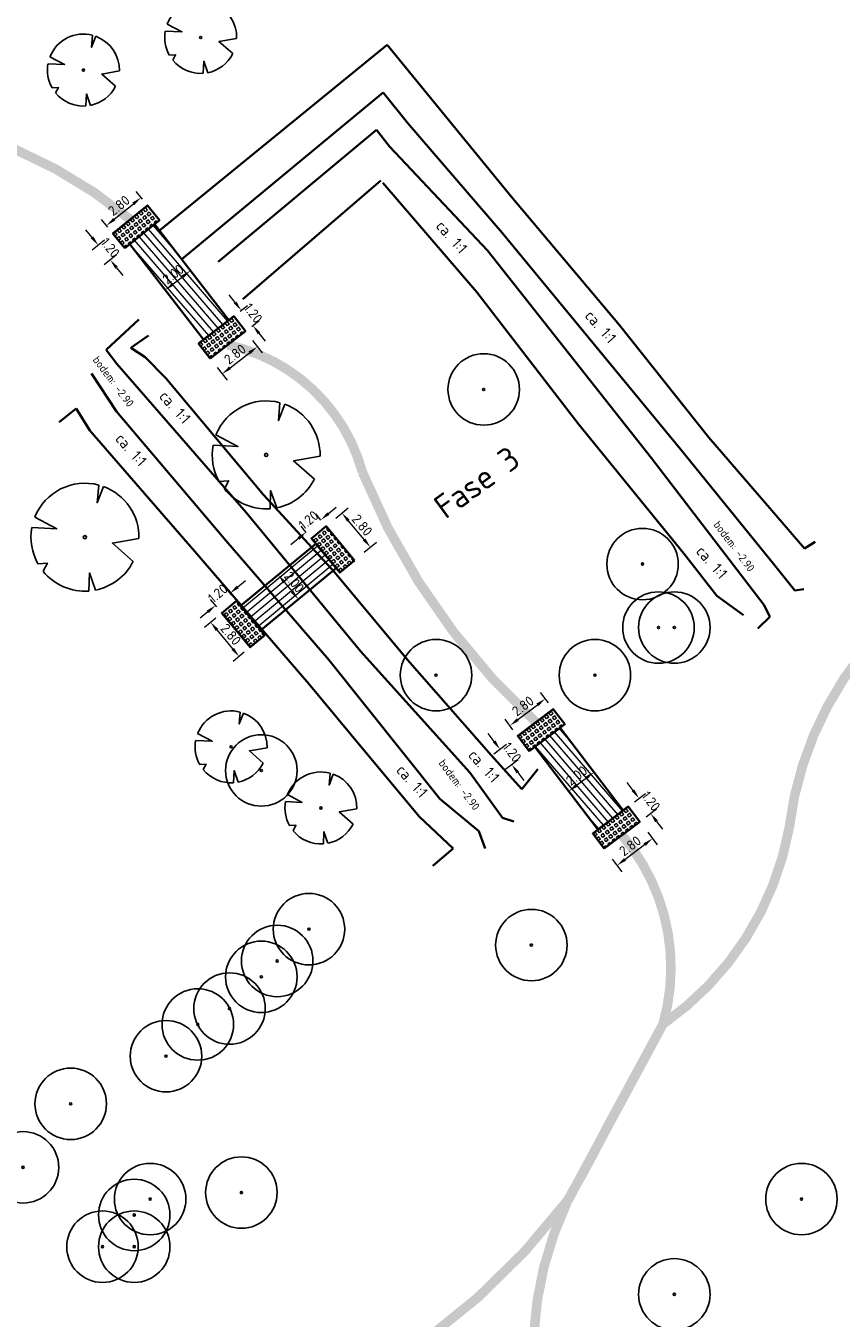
# Model space of a CAD drawing. Header units: metres. Extents: x 103263 to 106611, y 426963 to 428812.
# Tile 46 of 74: x 104318 to 104369, y 427884 to 427965. Entities that reach past the tile are written whole.
import ezdxf

# ---------------------------------------------------------------- set-up
doc = ezdxf.new("R2010")
doc.units = ezdxf.units.M
for name, color, linetype, lineweight in [('B-WE-GR-BOOM-S_INVEN', 90, 'Continuous', 25), ('N-GV-GW-TALUD_TEEN-G', 3, 'Continuous', 35), ('N-WE-GR-BOOM-S', 7, 'Continuous', 25), ('N-WE-GW-HOOGTE_AFWERKHOOGTE-T25', 7, 'Continuous', 25), ('N-WE-GW-TALUD_KRUIN-G', 3, 'Continuous', 35), ('N-WE-KW-KUNSTWERK-DRAGLINESCHOTTEN-G', 7, 'Continuous', 35), ('N-WE-VH-KANTVERHARDING-G', 210, 'Continuous', 35), ('N-WE-VH-KANTVERHARDING-M', 7, 'Continuous', 18), ('N-WE-VH-VERHARDING_GRASBETONSTEEN-A-250', 72, 'Continuous', 18)]:
    doc.layers.add(name, color=color, linetype=linetype, lineweight=lineweight)
doc.layers.add('loopplank', color=7, linetype='Continuous', lineweight=0, true_color=0x424242)
doc.layers.add('N-WE-GR-BEPLANTING-A-250', color=7, linetype='Continuous', lineweight=18, true_color=0x00a500)
doc.layers.add('N-WE-VH-VERHARDING-AP_GROEN4', color=7, linetype='Continuous', true_color=0x004700)
doc.layers.add('N-WE-VH-VERHARDING-AP_VOETPAD', color=7, linetype='Continuous', true_color=0x424242)
doc.styles.add('NLCS-ISO-M200-T25', font='NLCS-ISO.ttf', dxfattribs={"height": 0.5})
doc.styles.add('NLCS-ISO-M250-T25', font='NLCS-ISO.ttf', dxfattribs={"height": 0.625})
doc.dimstyles.new('NLCS-M250-T25-PIJL_L2_H1', dxfattribs={"dimscale": 0.25, "dimtxt": 2.5, "dimasz": 2.5, "dimexe": 2, "dimexo": 2, "dimgap": 0.7, "dimtad": 1, "dimzin": 0, "dimdsep": 46, "dimtxsty": 'NLCS-ISO-M250-T25', "dimcen": 0, "dimdle": 2, "dimclrd": 256, "dimclre": 256, "dimclrt": 256, "dimadec": 1, "dimazin": 0, "dimtfac": 1, "dimtdec": 3, "dimtofl": 0, "dimtmove": 0, "dimatfit": 3, "dimfxl": 2, "dimfxlon": 1, "dimtfillclr": 256, "dimtolj": 1, "dimtzin": 0, "dimlwd": -1, "dimlwe": -1, "dimarcsym": 0})

# ---------------------------------------------------------------- blocks, each defined once
blk = doc.blocks.new('*U370')
at = {"ltscale": 20, "flags": 128}
for points in [[(0.579, 2.19), (0.513, 1.443), (0.778, 2.128)], [(-2.229, 0.403), (-1.184, 0.353), (-2.105, 0.838)], [(2.265, -0.058), (1.153, -0.248), (2.022, -1.021)], [(-1.754, -1.434), (-1.576, -1.088), (-1.973, -1.113)], [(0.446, -2.221), (0.189, -1.499), (0.162, -2.26)]]:
    blk.add_lwpolyline(points, dxfattribs=at)
blk.add_lwpolyline([(2.265, -0.058, 0.321944), (0.778, 2.128, 0.321944)], format="xyb", dxfattribs=at)
blk.add_circle((0, 0), 0.0675)
at = {"ltscale": 20}
for start, end in [(75.1844, 158.299), (169.749, 209.4302), (281.3601, 333.2046), (219.2667, 274.1068)]:
    blk.add_arc((0, 0), 2.266, start, end, dxfattribs=at)
blk = doc.blocks.new('*U293')
at = {"ltscale": 20, "flags": 128}
for points in [[(0.579, 2.19), (0.513, 1.443), (0.778, 2.128)], [(-2.229, 0.403), (-1.184, 0.353), (-2.105, 0.838)], [(2.265, -0.058), (1.153, -0.248), (2.022, -1.021)], [(-1.754, -1.434), (-1.576, -1.088), (-1.973, -1.113)], [(0.446, -2.221), (0.189, -1.499), (0.162, -2.26)]]:
    blk.add_lwpolyline(points, dxfattribs=at)
blk.add_lwpolyline([(2.265, -0.058, 0.321944), (0.778, 2.128, 0.321944)], format="xyb", dxfattribs=at)
blk.add_circle((0, 0), 0.0675)
at = {"ltscale": 20}
for start, end in [(75.18441, 158.29895), (169.74905, 209.43023), (219.26669, 274.10684), (281.36007, 333.20465)]:
    blk.add_arc((0, 0), 2.266, start, end, dxfattribs=at)
blk = doc.blocks.new('*U301')
at = {"ltscale": 20, "flags": 128}
for points in [[(0.579, 2.19), (0.513, 1.443), (0.778, 2.128)], [(-2.229, 0.403), (-1.184, 0.353), (-2.105, 0.838)], [(2.265, -0.058), (1.153, -0.248), (2.022, -1.021)], [(-1.754, -1.434), (-1.576, -1.088), (-1.973, -1.113)], [(0.446, -2.221), (0.189, -1.499), (0.162, -2.26)]]:
    blk.add_lwpolyline(points, dxfattribs=at)
blk.add_lwpolyline([(2.265, -0.058, 0.321944), (0.778, 2.128, 0.321944)], format="xyb", dxfattribs=at)
blk.add_circle((0, 0), 0.0675)
at = {"ltscale": 20}
for start, end in [(75.1844, 158.299), (169.749, 209.4302), (281.3601, 333.2046), (219.2667, 274.1068)]:
    blk.add_arc((0, 0), 2.266, start, end, dxfattribs=at)
blk = doc.blocks.new('*U303')
at = {"ltscale": 20, "flags": 128}
for points in [[(0.579, 2.19), (0.513, 1.443), (0.778, 2.128)], [(-2.229, 0.403), (-1.184, 0.353), (-2.105, 0.838)], [(2.265, -0.058), (1.153, -0.248), (2.022, -1.021)], [(-1.754, -1.434), (-1.576, -1.088), (-1.973, -1.113)], [(0.446, -2.221), (0.189, -1.499), (0.162, -2.26)]]:
    blk.add_lwpolyline(points, dxfattribs=at)
blk.add_lwpolyline([(2.265, -0.058, 0.321944), (0.778, 2.128, 0.321944)], format="xyb", dxfattribs=at)
blk.add_circle((0, 0), 0.0675)
at = {"ltscale": 20}
for start, end in [(75.18441, 158.29895), (169.74905, 209.43023), (219.26669, 274.10684), (281.36007, 333.20465)]:
    blk.add_arc((0, 0), 2.266, start, end, dxfattribs=at)
blk = doc.blocks.new('*U114')
at = {"ltscale": 20, "flags": 128}
for points in [[(0.579, 2.19), (0.513, 1.443), (0.778, 2.128)], [(-2.229, 0.403), (-1.184, 0.353), (-2.105, 0.838)], [(2.265, -0.058), (1.153, -0.248), (2.022, -1.021)], [(-1.754, -1.434), (-1.576, -1.088), (-1.973, -1.113)], [(0.446, -2.221), (0.189, -1.499), (0.162, -2.26)]]:
    blk.add_lwpolyline(points, dxfattribs=at)
blk.add_lwpolyline([(2.265, -0.058, 0.321944), (0.778, 2.128, 0.321944)], format="xyb", dxfattribs=at)
blk.add_circle((0, 0), 0.0675)
at = {"ltscale": 20}
for start, end in [(75.18441, 158.29895), (169.74905, 209.43023), (219.26669, 274.10684), (281.36007, 333.20465)]:
    blk.add_arc((0, 0), 2.266, start, end, dxfattribs=at)
blk = doc.blocks.new('*U120')
at = {"ltscale": 20, "flags": 128}
for points in [[(0.579, 2.19), (0.513, 1.443), (0.778, 2.128)], [(-2.229, 0.403), (-1.184, 0.353), (-2.105, 0.838)], [(2.265, -0.058), (1.153, -0.248), (2.022, -1.021)], [(-1.754, -1.434), (-1.576, -1.088), (-1.973, -1.113)], [(0.446, -2.221), (0.189, -1.499), (0.162, -2.26)]]:
    blk.add_lwpolyline(points, dxfattribs=at)
blk.add_lwpolyline([(2.265, -0.058, 0.321944), (0.778, 2.128, 0.321944)], format="xyb", dxfattribs=at)
blk.add_circle((0, 0), 0.0675)
at = {"ltscale": 20}
for start, end in [(75.18441, 158.29895), (169.74905, 209.43023), (219.26669, 274.10684), (281.36007, 333.20465)]:
    blk.add_arc((0, 0), 2.266, start, end, dxfattribs=at)
blk = doc.blocks.new('*D501')
at = {"layer": 'Defpoints', "color": 0, "ltscale": 0.1, "transparency": 16777216}
for p in [(104328.454, 427949.591), (104328.537, 427949.484), (104326.873, 427948.367)]:
    blk.add_point(p, dxfattribs=at)
at = {"layer": 'N-WE-VH-KANTVERHARDING-M', "ltscale": 0.1, "transparency": 16777216}
for p, q in [((104328.537, 427949.484), (104328.843, 427949.089)), ((104327.45, 427948.643), (104328.043, 427949.102)), ((104326.955, 427948.261), (104327.261, 427947.865))]:
    blk.add_line(p, q, dxfattribs=at)
for points in [[(104327.979, 427949.184), (104328.106, 427949.019), (104328.537, 427949.484)], [(104327.386, 427948.726), (104327.513, 427948.561), (104326.955, 427948.261)]]:
    blk.add_solid(points, dxfattribs=at)
at = {"layer": 'N-WE-VH-KANTVERHARDING-M', "ltscale": 0.1, "transparency": 16777216, "insert": (104327.448, 427949.258), "char_height": 0.625, "attachment_point": 5, "rotation": 37.72599, "style": 'NLCS-ISO-M250-T25'}
blk.add_mtext('\\A1;2.00', dxfattribs=at)
blk = doc.blocks.new('*D502')
at = {"layer": 'Defpoints', "color": 0, "ltscale": 0.1, "transparency": 16777216}
for p in [(104353.737, 427918.164), (104353.94, 427917.896), (104352.144, 427916.954)]:
    blk.add_point(p, dxfattribs=at)
at = {"layer": 'N-WE-VH-KANTVERHARDING-M', "ltscale": 0.1, "transparency": 16777216}
for p, q in [((104353.94, 427917.896), (104354.243, 427917.498)), ((104352.845, 427917.064), (104353.443, 427917.518)), ((104352.348, 427916.686), (104352.65, 427916.288))]:
    blk.add_line(p, q, dxfattribs=at)
for points in [[(104353.379, 427917.601), (104353.506, 427917.435), (104353.94, 427917.896)], [(104352.782, 427917.147), (104352.908, 427916.981), (104352.348, 427916.686)]]:
    blk.add_solid(points, dxfattribs=at)
at = {"layer": 'N-WE-VH-KANTVERHARDING-M', "ltscale": 0.1, "transparency": 16777216, "insert": (104352.849, 427917.679), "char_height": 0.625, "attachment_point": 5, "rotation": 37.23439, "style": 'NLCS-ISO-M250-T25'}
blk.add_mtext('\\A1;2.00', dxfattribs=at)
blk = doc.blocks.new('*D473')
at = {"layer": 'Defpoints', "color": 0, "ltscale": 0.1, "transparency": 16777216}
for p in [(104356.818, 427914.77), (104357.625, 427913.709), (104354.589, 427913.076)]:
    blk.add_point(p, dxfattribs=at)
at = {"layer": 'N-WE-VH-KANTVERHARDING-M', "ltscale": 0.1, "transparency": 16777216}
for p, q in [((104357.322, 427914.107), (104357.927, 427913.311)), ((104355.893, 427912.393), (104357.127, 427913.331)), ((104355.093, 427912.413), (104355.698, 427911.617))]:
    blk.add_line(p, q, dxfattribs=at)
for points in [[(104357.064, 427913.414), (104357.19, 427913.248), (104357.625, 427913.709)], [(104355.83, 427912.476), (104355.956, 427912.31), (104355.395, 427912.015)]]:
    blk.add_solid(points, dxfattribs=at)
at = {"layer": 'N-WE-VH-KANTVERHARDING-M', "ltscale": 0.1, "transparency": 16777216, "insert": (104356.215, 427913.25), "char_height": 0.625, "attachment_point": 5, "rotation": 37.23439, "style": 'NLCS-ISO-M250-T25'}
blk.add_mtext('\\A1;2.80', dxfattribs=at)
blk = doc.blocks.new('*D474')
at = {"layer": 'Defpoints', "color": 0, "ltscale": 0.1, "transparency": 16777216}
for p in [(104356.092, 427915.726), (104357.504, 427915.291), (104356.818, 427914.77)]:
    blk.add_point(p, dxfattribs=at)
at = {"layer": 'N-WE-VH-KANTVERHARDING-M', "ltscale": 0.1, "transparency": 16777216}
for p, q in [((104356.399, 427916.744), (104356.021, 427917.242)), ((104356.49, 427916.028), (104357.176, 427916.549)), ((104357.216, 427915.073), (104357.902, 427915.594)), ((104357.882, 427914.794), (104358.26, 427914.296))]:
    blk.add_line(p, q, dxfattribs=at)
for points in [[(104356.482, 427916.807), (104356.316, 427916.681), (104356.778, 427916.247)], [(104357.965, 427914.857), (104357.799, 427914.731), (104357.504, 427915.291)]]:
    blk.add_solid(points, dxfattribs=at)
at = {"layer": 'N-WE-VH-KANTVERHARDING-M', "ltscale": 0.1, "transparency": 16777216, "insert": (104357.529, 427916.064), "char_height": 0.625, "attachment_point": 5, "rotation": 307.23439, "style": 'NLCS-ISO-M250-T25'}
blk.add_mtext('\\A1;1.20', dxfattribs=at)
blk = doc.blocks.new('*D475')
at = {"layer": 'Defpoints', "color": 0, "ltscale": 0.1, "transparency": 16777216}
for p in [(104349.145, 427920.17), (104349.871, 427919.215), (104348.762, 427918.372)]:
    blk.add_point(p, dxfattribs=at)
at = {"layer": 'N-WE-VH-KANTVERHARDING-M', "ltscale": 0.1, "transparency": 16777216}
for p, q in [((104347.657, 427919.825), (104347.279, 427920.322)), ((104348.434, 427919.629), (104347.637, 427919.024)), ((104349.16, 427918.674), (104348.364, 427918.069)), ((104349.14, 427917.874), (104349.518, 427917.376))]:
    blk.add_line(p, q, dxfattribs=at)
for points in [[(104347.74, 427919.888), (104347.574, 427919.762), (104348.036, 427919.327)], [(104349.223, 427917.937), (104349.057, 427917.811), (104348.762, 427918.372)]]:
    blk.add_solid(points, dxfattribs=at)
at = {"layer": 'N-WE-VH-KANTVERHARDING-M', "ltscale": 0.1, "transparency": 16777216, "insert": (104348.787, 427919.144), "char_height": 0.625, "attachment_point": 5, "rotation": 307.23439, "style": 'NLCS-ISO-M250-T25'}
blk.add_mtext('\\A1;1.20', dxfattribs=at)
blk = doc.blocks.new('*D476')
at = {"layer": 'Defpoints', "color": 0, "ltscale": 0.1, "transparency": 16777216}
for p in [(104350.879, 427922.516), (104351.374, 427921.864), (104349.145, 427920.17)]:
    blk.add_point(p, dxfattribs=at)
at = {"layer": 'N-WE-VH-KANTVERHARDING-M', "ltscale": 0.1, "transparency": 16777216}
for p, q in [((104351.071, 427922.262), (104350.576, 427922.914)), ((104349.147, 427921.2), (104350.381, 427922.138)), ((104348.842, 427920.568), (104348.347, 427921.22))]:
    blk.add_line(p, q, dxfattribs=at)
for points in [[(104350.318, 427922.221), (104350.444, 427922.055), (104350.879, 427922.516)], [(104349.084, 427921.283), (104349.21, 427921.117), (104348.649, 427920.822)]]:
    blk.add_solid(points, dxfattribs=at)
at = {"layer": 'N-WE-VH-KANTVERHARDING-M', "ltscale": 0.1, "transparency": 16777216, "insert": (104349.469, 427922.057), "char_height": 0.625, "attachment_point": 5, "rotation": 37.23439, "style": 'NLCS-ISO-M250-T25'}
blk.add_mtext('\\A1;2.80', dxfattribs=at)
blk = doc.blocks.new('*D477')
at = {"layer": 'Defpoints', "color": 0, "ltscale": 0.1, "transparency": 16777216}
for p in [(104331.997, 427945.665), (104332.751, 427944.691), (104329.782, 427943.952)]:
    blk.add_point(p, dxfattribs=at)
at = {"layer": 'N-WE-VH-KANTVERHARDING-M', "ltscale": 0.1, "transparency": 16777216}
for p, q in [((104332.445, 427945.087), (104333.056, 427944.296)), ((104331.03, 427943.36), (104332.256, 427944.309)), ((104330.23, 427943.373), (104330.842, 427942.583))]:
    blk.add_line(p, q, dxfattribs=at)
for points in [[(104332.192, 427944.391), (104332.32, 427944.226), (104332.751, 427944.691)], [(104330.966, 427943.443), (104331.094, 427943.278), (104330.536, 427942.978)]]:
    blk.add_solid(points, dxfattribs=at)
at = {"layer": 'N-WE-VH-KANTVERHARDING-M', "ltscale": 0.1, "transparency": 16777216, "insert": (104331.345, 427944.22), "char_height": 0.625, "attachment_point": 5, "rotation": 37.72599, "style": 'NLCS-ISO-M250-T25'}
blk.add_mtext('\\A1;2.80', dxfattribs=at)
blk = doc.blocks.new('*D478')
at = {"layer": 'Defpoints', "color": 0, "ltscale": 0.1, "transparency": 16777216}
for p in [(104331.263, 427946.614), (104331.997, 427945.665), (104332.469, 427946.03)]:
    blk.add_point(p, dxfattribs=at)
at = {"layer": 'N-WE-VH-KANTVERHARDING-M', "ltscale": 0.1, "transparency": 16777216}
for p, q in [((104331.352, 427947.474), (104330.97, 427947.968)), ((104331.658, 427946.92), (104332.13, 427947.285)), ((104332.393, 427945.971), (104332.864, 427946.336)), ((104332.851, 427945.536), (104333.234, 427945.042))]:
    blk.add_line(p, q, dxfattribs=at)
for points in [[(104331.435, 427947.538), (104331.27, 427947.41), (104331.735, 427946.98)], [(104332.934, 427945.6), (104332.769, 427945.472), (104332.469, 427946.03)]]:
    blk.add_solid(points, dxfattribs=at)
at = {"layer": 'N-WE-VH-KANTVERHARDING-M', "ltscale": 0.1, "transparency": 16777216, "insert": (104332.487, 427946.803), "char_height": 0.625, "attachment_point": 5, "rotation": 307.72599, "style": 'NLCS-ISO-M250-T25'}
blk.add_mtext('\\A1;1.20', dxfattribs=at)
blk = doc.blocks.new('*D479')
at = {"layer": 'Defpoints', "color": 0, "ltscale": 0.1, "transparency": 16777216}
for p in [(104323.654, 427951.83), (104323.493, 427950.155), (104324.41, 427950.898)]:
    blk.add_point(p, dxfattribs=at)
at = {"layer": 'N-WE-VH-KANTVERHARDING-M', "ltscale": 0.1, "transparency": 16777216}
for p, q in [((104322.344, 427951.572), (104321.95, 427952.058)), ((104323.126, 427951.402), (104322.349, 427950.772)), ((104323.881, 427950.469), (104323.104, 427949.84)), ((104323.886, 427949.669), (104324.28, 427949.184))]:
    blk.add_line(p, q, dxfattribs=at)
for points in [[(104322.425, 427951.638), (104322.263, 427951.507), (104322.737, 427951.087)], [(104323.967, 427949.735), (104323.805, 427949.603), (104323.493, 427950.155)]]:
    blk.add_solid(points, dxfattribs=at)
at = {"layer": 'N-WE-VH-KANTVERHARDING-M', "ltscale": 0.1, "transparency": 16777216, "insert": (104323.494, 427950.928), "char_height": 0.625, "attachment_point": 5, "rotation": 309.02471, "style": 'NLCS-ISO-M250-T25'}
blk.add_mtext('\\A1;1.20', dxfattribs=at)
blk = doc.blocks.new('*D480')
at = {"layer": 'Defpoints', "color": 0, "ltscale": 0.1, "transparency": 16777216}
for p in [(104325.429, 427954.087), (104325.829, 427953.593), (104323.654, 427951.83)]:
    blk.add_point(p, dxfattribs=at)
at = {"layer": 'N-WE-VH-KANTVERHARDING-M', "ltscale": 0.1, "transparency": 16777216}
for p, q in [((104325.515, 427953.982), (104325.114, 427954.475)), ((104323.74, 427952.717), (104324.944, 427953.693)), ((104323.339, 427952.219), (104322.939, 427952.712))]:
    blk.add_line(p, q, dxfattribs=at)
for points in [[(104324.878, 427953.774), (104325.009, 427953.612), (104325.429, 427954.087)], [(104323.674, 427952.798), (104323.805, 427952.636), (104323.254, 427952.324)]]:
    blk.add_solid(points, dxfattribs=at)
at = {"layer": 'N-WE-VH-KANTVERHARDING-M', "ltscale": 0.1, "transparency": 16777216, "insert": (104324.035, 427953.584), "char_height": 0.625, "attachment_point": 5, "rotation": 39.02471, "style": 'NLCS-ISO-M250-T25'}
blk.add_mtext('\\A1;2.80', dxfattribs=at)
blk = doc.blocks.new('*D423')
at = {"layer": 'Defpoints', "color": 0, "ltscale": 0.1, "transparency": 16777216}
for p in [(104338.076, 427934.215), (104337.074, 427933.38), (104338.867, 427931.229)]:
    blk.add_point(p, dxfattribs=at)
at = {"layer": 'N-WE-VH-KANTVERHARDING-M', "ltscale": 0.1, "transparency": 16777216}
for p, q in [((104337.692, 427933.895), (104338.46, 427934.535)), ((104339.468, 427932.544), (104338.476, 427933.735)), ((104339.484, 427931.744), (104340.253, 427932.384))]:
    blk.add_line(p, q, dxfattribs=at)
for points in [[(104338.556, 427933.802), (104338.396, 427933.669), (104338.076, 427934.215)], [(104339.548, 427932.611), (104339.388, 427932.478), (104339.869, 427932.064)]]:
    blk.add_solid(points, dxfattribs=at)
at = {"layer": 'N-WE-VH-KANTVERHARDING-M', "ltscale": 0.1, "transparency": 16777216, "insert": (104339.347, 427933.452), "char_height": 0.625, "attachment_point": 5, "rotation": 309.80437, "style": 'NLCS-ISO-M250-T25'}
blk.add_mtext('\\A1;2.80', dxfattribs=at)
blk = doc.blocks.new('*D410')
at = {"layer": 'Defpoints', "color": 0, "ltscale": 0.1, "transparency": 16777216}
for p in [(104336.741, 427933.78), (104337.074, 427933.38), (104336.152, 427932.612)]:
    blk.add_point(p, dxfattribs=at)
at = {"layer": 'N-WE-VH-KANTVERHARDING-M', "ltscale": 0.1, "transparency": 16777216}
for p, q in [((104336.754, 427933.765), (104336.421, 427934.164)), ((104337.222, 427934.18), (104337.702, 427934.58)), ((104335.832, 427932.996), (104335.5, 427933.395)), ((104335.339, 427932.611), (104334.859, 427932.211))]:
    blk.add_line(p, q, dxfattribs=at)
for points in [[(104337.155, 427934.26), (104337.288, 427934.1), (104336.741, 427933.78)], [(104335.273, 427932.691), (104335.406, 427932.531), (104335.82, 427933.011)]]:
    blk.add_solid(points, dxfattribs=at)
at = {"layer": 'N-WE-VH-KANTVERHARDING-M', "ltscale": 0.1, "transparency": 16777216, "insert": (104335.968, 427933.77), "char_height": 0.625, "attachment_point": 5, "rotation": 39.80437, "style": 'NLCS-ISO-M250-T25'}
blk.add_mtext('\\A1;1.20', dxfattribs=at)
blk = doc.blocks.new('*D411')
at = {"layer": 'Defpoints', "color": 0, "ltscale": 0.1, "transparency": 16777216}
for p in [(104330.113, 427928.393), (104331.433, 427928.682), (104330.511, 427927.914)]:
    blk.add_point(p, dxfattribs=at)
at = {"layer": 'N-WE-VH-KANTVERHARDING-M', "ltscale": 0.1, "transparency": 16777216}
for p, q in [((104331.515, 427929.561), (104331.995, 427929.961)), ((104331.113, 427929.066), (104330.714, 427929.545)), ((104330.191, 427928.298), (104329.792, 427928.777)), ((104329.632, 427927.993), (104329.152, 427927.593))]:
    blk.add_line(p, q, dxfattribs=at)
for points in [[(104331.448, 427929.641), (104331.581, 427929.481), (104331.034, 427929.161)], [(104329.566, 427928.073), (104329.699, 427927.913), (104330.113, 427928.393)]]:
    blk.add_solid(points, dxfattribs=at)
at = {"layer": 'N-WE-VH-KANTVERHARDING-M', "ltscale": 0.1, "transparency": 16777216, "insert": (104330.261, 427929.152), "char_height": 0.625, "attachment_point": 5, "rotation": 39.80437, "style": 'NLCS-ISO-M250-T25'}
blk.add_mtext('\\A1;1.20', dxfattribs=at)
blk = doc.blocks.new('*D412')
at = {"layer": 'Defpoints', "color": 0, "ltscale": 0.1, "transparency": 16777216}
for p in [(104329.81, 427927.33), (104330.511, 427927.914), (104332.304, 427925.763)]:
    blk.add_point(p, dxfattribs=at)
at = {"layer": 'N-WE-VH-KANTVERHARDING-M', "ltscale": 0.1, "transparency": 16777216}
for p, q in [((104330.127, 427927.594), (104329.426, 427927.009)), ((104331.202, 427925.659), (104330.21, 427926.849)), ((104331.92, 427925.443), (104331.218, 427924.858))]:
    blk.add_line(p, q, dxfattribs=at)
for points in [[(104330.29, 427926.916), (104330.13, 427926.783), (104329.81, 427927.33)], [(104331.282, 427925.725), (104331.122, 427925.592), (104331.602, 427925.178)]]:
    blk.add_solid(points, dxfattribs=at)
at = {"layer": 'N-WE-VH-KANTVERHARDING-M', "ltscale": 0.1, "transparency": 16777216, "insert": (104331.081, 427926.566), "char_height": 0.625, "attachment_point": 5, "rotation": 309.80437, "style": 'NLCS-ISO-M250-T25'}
blk.add_mtext('\\A1;2.80', dxfattribs=at)
blk = doc.blocks.new('*D385')
at = {"layer": 'Defpoints', "color": 0, "ltscale": 0.1, "transparency": 16777216}
for p in [(104334.058, 427930.329), (104335.331, 427928.786), (104335.331, 427928.786)]:
    blk.add_point(p, dxfattribs=at)
at = {"layer": 'N-WE-VH-KANTVERHARDING-M', "ltscale": 0.1, "transparency": 16777216}
for p, q in [((104334.058, 427930.329), (104334.444, 427930.647)), ((104334.456, 427929.847), (104334.933, 427929.268)), ((104335.331, 427928.786), (104335.717, 427929.105))]:
    blk.add_line(p, q, dxfattribs=at)
for points in [[(104334.536, 427929.913), (104334.376, 427929.781), (104334.058, 427930.329)], [(104335.014, 427929.335), (104334.853, 427929.202), (104335.331, 427928.786)]]:
    blk.add_solid(points, dxfattribs=at)
at = {"layer": 'N-WE-VH-KANTVERHARDING-M', "ltscale": 0.1, "transparency": 16777216, "insert": (104335.071, 427929.868), "char_height": 0.625, "attachment_point": 5, "rotation": 309.51964, "style": 'NLCS-ISO-M250-T25'}
blk.add_mtext('\\A1;2.00', dxfattribs=at)
blk = doc.blocks.new('waterrr')
at = {"layer": 'N-WE-GW-TALUD_KRUIN-G', "ltscale": 0.1}
for p, q in [((-1718.757, -623.9, -1.195), (-1710.935, -633.47, -1.157)), ((-1717.47, -628.83, -2.6), (-1718.995, -626.922, -2.792)), ((-1711.501, -635.759, -2.755), (-1717.47, -628.83, -2.6)), ((-1718.611, -630.315, -2.923), (-1719.428, -629.265, -2.682)), ((-1712.429, -636.87, -2.849), (-1718.611, -630.315, -2.923)), ((-1713.113, -639.494, -1.198), (-1719.03, -632.602, -1.256)), ((-1710.935, -633.47, -1.157), (-1704.124, -641.559, -1.033)), ((-1700.286, -649.38, -2.959), (-1711.501, -635.759, -2.755)), ((-1702.1, -649.945, -2.985), (-1712.429, -636.87, -2.849)), ((-1706.688, -647.83, -0.927), (-1713.113, -639.494, -1.198)), ((-1734.382, -641.205, -2.784), (-1736.431, -643.131, -2.835)), ((-1733.764, -642.224, -1.729), (-1734.894, -643.004, -1.77)), ((-1704.124, -641.559, -1.033), (-1698.496, -648.641, -1.076)), ((-1734.894, -643.004, -1.77), (-1733.979, -643.576, -1.498)), ((-1736.431, -643.131, -2.835), (-1735.775, -644.001, -2.753)), ((-1733.979, -643.576, -1.498), (-1732.689, -644.917, -1.24)), ((-1737.371, -644.608, -2.726), (-1735.781, -647.012, -2.924)), ((-1735.775, -644.001, -2.753), (-1727.625, -653.375, -2.913)), ((-1732.689, -644.917, -1.24), (-1726.524, -652.257, -1.233)), ((-1739.401, -647.684, -1.414), (-1738.334, -646.816, -1.427)), ((-1738.334, -646.816, -1.427), (-1737.458, -648.205, -1.239)), ((-1735.781, -647.012, -2.924), (-1728.905, -655.13, -2.827)), ((-1700.065, -655.956, -1.095), (-1706.688, -647.83, -0.927)), ((-1737.458, -648.205, -1.239), (-1730.851, -655.835, -1.188)), ((-1698.496, -648.641, -1.076), (-1694.543, -653.239, -1.046)), ((-1694.344, -656.7, -2.853), (-1700.286, -649.38, -2.959)), ((-1695.018, -659.212, -2.791), (-1702.1, -649.945, -2.985)), ((-1726.524, -652.257, -1.233), (-1722.065, -657.129, -1.036)), ((-1727.625, -653.375, -2.913), (-1720.42, -662.112, -2.961)), ((-1694.543, -653.239, -1.046), (-1692.474, -655.638, -1.054)), ((-1728.905, -655.13, -2.827), (-1722.429, -662.658, -2.877)), ((-1692.474, -655.638, -1.054), (-1691.797, -655.216, -1.26)), ((-1730.851, -655.835, -1.188), (-1723.669, -664.165, -1.371)), ((-1698.001, -658.62, -1.267), (-1700.065, -655.956, -1.095)), ((-1693.09, -658.29, -2.896), (-1694.344, -656.7, -2.853)), ((-1722.065, -657.129, -1.036), (-1717.468, -662.652, -1.17)), ((-1692.516, -658.195, -2.947), (-1693.09, -658.29, -2.896)), ((-1696.313, -659.835, -1.73), (-1698.001, -658.62, -1.267)), ((-1694.65, -659.949, -2.945), (-1695.018, -659.212, -2.791)), ((-1695.419, -660.682, -2.921), (-1694.65, -659.949, -2.945)), ((-1720.42, -662.112, -2.961), (-1713.545, -669.748, -2.943)), ((-1722.429, -662.658, -2.877), (-1715.428, -671.402, -3.049)), ((-1717.468, -662.652, -1.17), (-1712.195, -668.663, -1.279)), ((-1723.669, -664.165, -1.371), (-1720.084, -668.487, -1.073)), ((-1720.084, -668.487, -1.073), (-1716.722, -672.53, -1.2)), ((-1712.195, -668.663, -1.279), (-1710.269, -670.801, -1.489)), ((-1713.545, -669.748, -2.943), (-1711.489, -672.598, -3.026)), ((-1710.269, -670.801, -1.489), (-1709.27, -669.537, -1.433)), ((-1715.428, -671.402, -3.049), (-1712.973, -673.444, -2.839)), ((-1716.722, -672.53, -1.2), (-1714.601, -674.541, -1.822)), ((-1711.489, -672.598, -3.026), (-1710.784, -672.833, -3.014)), ((-1712.973, -673.444, -2.839), (-1712.575, -674.527, -2.825)), ((-1714.601, -674.541, -1.822), (-1715.874, -675.618, -1.749))]:
    blk.add_line(p, q, dxfattribs=at)
blk.add_lwpolyline([(-1727.828, -639.921), (-1719.155, -632.456)], dxfattribs=at)
blk = doc.blocks.new('SGR-BOOM_02')
for radius in [5, 0.15]:
    blk.add_circle((0, 0), radius)

msp = doc.modelspace()

# ---------------------------------------------------------------- hatches: boundary and pattern name
at = {"layer": 'loopplank'}
h = msp.add_hatch(dxfattribs=at)
h.set_pattern_fill('ANSI31', color=256, scale=3, angle=85.7)
h.set_pattern_definition([(130.7, (-6.66385, -4.82608), (-0.28430037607, -0.24453690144), [])])
h.paths.add_polyline_path([(104329.365, 427945.146), (104330.946, 427946.37), (104326.274, 427952.409), (104324.721, 427951.15)])
h = msp.add_hatch(dxfattribs=at)
h.set_pattern_fill('ANSI31', color=256, scale=3, angle=174.74962)
h.set_pattern_definition([(219.74961552, (530346.2373, 316453.59985), (0.239787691, -0.28831729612), [])])
h.paths.add_polyline_path([(104337.703, 427930.743), (104336.43, 427932.286), (104331.69, 427928.375), (104332.97, 427926.839)])
h = msp.add_hatch(dxfattribs=at)
h.set_pattern_fill('ANSI31', color=256, scale=3, angle=85.7)
h.set_pattern_definition([(130.7, (1.90984, 1.6543), (-0.28430037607, -0.24453690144), [])])
h.paths.add_polyline_path([(104354.181, 427914.273), (104355.774, 427915.484), (104351.815, 427920.692), (104350.223, 427919.482)])
at = {"layer": 'N-WE-GR-BEPLANTING-A-250'}
h = msp.add_hatch(dxfattribs=at)
h.set_pattern_fill('AGR-BEPLANTING_SOORT_01', color=256, scale=0.2, style=0, pattern_type=2)
h.set_pattern_definition([(60, (104639.9556, 427910.1806), (-0.5773504, 0.9999998), [0.288676, -0.866026]), (120, (104639.9556, 427910.1806), (-1.1547004, -2e-07), [0.288676, -0.866026]), (270, (104639.95565, 427910.18064), (0.57735, -1), [0.25, -1.75])])
edge = h.paths.add_edge_path()
edge.add_line((104659.33, 427926.461), (104651.723, 427930.161))
edge.add_line((104651.723, 427930.161), (104630.494, 427940.377))
edge.add_line((104630.494, 427940.377), (104615.821, 427939.216))
edge.add_line((104615.821, 427939.216), (104614.238, 427936.942))
edge.add_line((104614.238, 427936.942), (104618.901, 427931.767))
edge.add_line((104618.901, 427931.767), (104620.001, 427927.102))
edge.add_line((104620.001, 427927.102), (104630.09, 427928.171))
edge.add_line((104630.09, 427928.171), (104636.288, 427922.296))
edge.add_line((104636.288, 427922.296), (104635.626, 427916.445))
edge.add_line((104635.626, 427916.445), (104649.327, 427918.542))
edge.add_line((104649.327, 427918.542), (104660.637, 427913.992))
edge.add_line((104660.637, 427913.992), (104663.613, 427914.901))
edge.add_line((104663.613, 427914.901), (104665.801, 427914.176))
edge.add_line((104665.801, 427914.176), (104667.1, 427911.864))
edge.add_line((104667.1, 427911.864), (104668.62, 427908.935))
edge.add_line((104668.62, 427908.935), (104670.709, 427905.029))
edge.add_line((104670.709, 427905.029), (104666.141, 427898.787))
edge.add_line((104666.141, 427898.787), (104659.394, 427895.168))
edge.add_line((104659.394, 427895.168), (104659.885, 427894.606))
edge.add_arc((2471945.486, 2366238.399), 3059610.724, 219.310766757, 219.311095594)
edge.add_arc((104633.177, 427844.621), 52.499, 34.46648, 43.89213, ccw=False)
edge.add_arc((104561.264, 427811.91), 131.021, 20.52501, 28.45236, ccw=False)
edge.add_arc((104687.252, 427859.058), 3.5, 200.2205, 290.17747)
edge.add_arc((104734.333, 427775.806), 92.191, 116.25825, 119.84127, ccw=False)
edge.add_line((104693.547, 427858.483), (104693.719, 427859.706))
edge.add_line((104693.719, 427859.706), (104675.355, 427897.713))
edge.add_line((104675.355, 427897.713), (104665.269, 427916.348))
edge.add_line((104665.269, 427916.348), (104661.135, 427923.401))
edge.add_line((104661.135, 427923.401), (104659.33, 427926.461))
edge = h.paths.add_edge_path()
edge.add_line((104670.155, 427924.725), (104658.918, 427940.306))
edge.add_line((104658.918, 427940.306), (104653.228, 427936.582))
edge.add_arc((104651.49, 427939.148), 3.1, 210.78232, 304.10963, ccw=False)
edge.add_arc((104006.721, 427555.058), 747.402, 30.782318, 33.226245)
edge.add_line((104631.932, 427964.594), (104627.986, 427961.768))
edge.add_line((104627.986, 427961.768), (104626.318, 427960.551))
edge.add_line((104626.318, 427960.551), (104625.97, 427960.946))
edge.add_line((104625.97, 427960.946), (104624.14, 427949.098))
edge.add_line((104624.14, 427949.098), (104623.843, 427947.174))
edge.add_line((104623.843, 427947.174), (104618.568, 427941.942))
edge.add_line((104618.568, 427941.942), (104631.166, 427942.938))
edge.add_line((104631.166, 427942.938), (104634.784, 427941.178))
edge.add_line((104634.784, 427941.178), (104651.566, 427933.017))
edge.add_line((104651.566, 427933.017), (104660.886, 427928.485))
edge.add_line((104660.886, 427928.485), (104667.484, 427917.521))
edge.add_line((104667.484, 427917.521), (104673.544, 427906.582))
edge.add_line((104673.544, 427906.582), (104680.594, 427892.683))
edge.add_line((104680.594, 427892.683), (104687.997, 427877.313))
edge.add_line((104687.997, 427877.313), (104695.985, 427860.764))
edge.add_line((104695.985, 427860.764), (104701.345, 427863.409))
edge.add_line((104701.345, 427863.409), (104685.833, 427895.579))
edge.add_line((104685.833, 427895.579), (104682.011, 427903.447))
edge.add_line((104682.011, 427903.447), (104677.897, 427911.161))
edge.add_line((104677.897, 427911.161), (104670.155, 427924.725))
at = {"layer": 'N-WE-VH-VERHARDING-AP_GROEN4', "ltscale": 0.1}
h = msp.add_hatch(dxfattribs=at)
h.set_pattern_fill('CROSS', color=256, scale=0.05, style=0)
edge = h.paths.add_edge_path()
edge.add_line((104616.303, 427898.411), (104514.506, 427822.823))
edge.add_line((104514.506, 427822.823), (104506.477, 427816.862))
edge.add_line((104506.477, 427816.862), (104495.436, 427811.135))
edge.add_line((104495.436, 427811.135), (104485.008, 427807.809))
edge.add_line((104485.008, 427807.809), (104485.495, 427805.863))
edge.add_line((104485.495, 427805.863), (104492.893, 427807.092))
edge.add_line((104492.893, 427807.092), (104495.359, 427807.502))
edge.add_line((104495.359, 427807.502), (104478.667, 427790.822))
edge.add_line((104478.667, 427790.822), (104467.495, 427783.521))
edge.add_line((104467.495, 427783.521), (104471.984, 427792.577))
edge.add_line((104471.984, 427792.577), (104477.22, 427800.942))
edge.add_line((104477.22, 427800.942), (104480.935, 427805.041))
edge.add_line((104480.935, 427805.041), (104485.128, 427805.802))
edge.add_line((104485.128, 427805.802), (104485.514, 427804.821))
edge.add_line((104485.514, 427804.821), (104484.481, 427807.714))
edge.add_line((104484.481, 427807.714), (104480.58, 427807.009))
edge.add_line((104480.58, 427807.009), (104473.488, 427799.642))
edge.add_line((104473.488, 427799.642), (104462.601, 427787.301))
edge.add_line((104462.601, 427787.301), (104429.992, 427760.07))
edge.add_line((104429.992, 427760.07), (104423.569, 427755.301))
edge.add_line((104423.569, 427755.301), (104334.939, 427689.491))
edge.add_arc((104360.268, 427671.929), 30.822, 145.26395, 160.12905)
edge.add_arc((104319.444, 427686.849), 12.644, 311.59389, 339.42502, ccw=False)
edge.add_line((104327.838, 427677.393), (104328.453, 427676.013))
edge.add_line((104328.453, 427676.013), (104328.897, 427675.013))
edge.add_arc((104319.403, 427686.872), 15.191, 308.68033, 339.46019)
edge.add_arc((104360.268, 427671.929), 28.322, 146.07819, 160.15807, ccw=False)
edge.add_line((104336.767, 427687.734), (104371.488, 427713.515))
edge.add_line((104371.488, 427713.515), (104381.931, 427721.27))
edge.add_line((104381.931, 427721.27), (104433.496, 427759.558))
edge.add_line((104433.496, 427759.558), (104466.748, 427784.212))
edge.add_line((104466.748, 427784.212), (104467.495, 427783.521))
edge.add_line((104467.495, 427783.521), (104478.667, 427790.822))
edge.add_line((104478.667, 427790.822), (104495.359, 427807.502))
edge.add_line((104495.359, 427807.502), (104498.846, 427808.081))
edge.add_line((104498.846, 427808.081), (104506.801, 427813.988))
edge.add_line((104506.801, 427813.988), (104507.567, 427814.557))
edge.add_line((104507.567, 427814.557), (104508.072, 427817.976))
edge.add_line((104508.072, 427817.976), (104506.477, 427816.862))
edge.add_line((104506.477, 427816.862), (104514.506, 427822.823))
edge.add_line((104514.506, 427822.823), (104518.01, 427822.311))
edge.add_line((104518.01, 427822.311), (104547.643, 427844.315))
edge.add_line((104547.643, 427844.315), (104558.086, 427852.07))
edge.add_line((104558.086, 427852.07), (104615.787, 427894.914))
edge.add_line((104615.787, 427894.914), (104616.303, 427898.411))
at = {"layer": 'N-WE-VH-VERHARDING_GRASBETONSTEEN-A-250', "ltscale": 0.1, "transparency": 33554541}
h = msp.add_hatch(dxfattribs=at)
h.set_pattern_fill('AVH-GRASBETONSTEEN_02-SO', color=256, scale=0.25, angle=84.02471, pattern_type=2)
h.set_pattern_definition([(129.02471001, (292789.03767, 29803.5175), (-0.27190606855, -0.22037942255), [0.175, -0.175]), (219.02471001, (292789.03767, 29803.5175), (0.22037942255, -0.27190606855), [0.175, -0.175]), (129.02471001, (292788.9017, 29803.4073), (-0.27190606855, -0.22037942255), [0.175, -0.175]), (219.02471001, (292788.92748, 29803.65344), (0.22037942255, -0.27190606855), [0.175, -0.175])])
h.paths.add_polyline_path([(104324.41, 427950.898), (104326.585, 427952.661), (104325.829, 427953.593), (104323.654, 427951.83)])
h = msp.add_hatch(dxfattribs=at)
h.set_pattern_fill('AVH-GRASBETONSTEEN_02-SO', color=256, scale=0.25, angle=82.72599, pattern_type=2)
h.set_pattern_definition([(127.72598539, (283721.9543, 25627.2843), (-0.27683113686, -0.2141600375), [0.175, -0.175]), (217.72598539, (283721.9543, 25627.2843), (0.2141600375, -0.27683113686), [0.175, -0.175]), (127.72598539, (283721.8159, 25627.17724), (-0.27683113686, -0.2141600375), [0.175, -0.175]), (217.72598539, (283721.84723, 25627.42273), (0.2141600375, -0.27683113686), [0.175, -0.175])])
h.paths.add_polyline_path([(104329.782, 427943.952), (104331.997, 427945.665), (104331.263, 427946.614), (104329.048, 427944.901)])
h = msp.add_hatch(dxfattribs=at)
h.set_pattern_fill('AVH-GRASBETONSTEEN_02-SO', color=256, scale=0.25, angle=174.80437, pattern_type=2)
h.set_pattern_definition([(219.80436725, (499884.9163, 621796.0663), (0.22405889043, -0.26888215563), [0.175, -0.175]), (309.80436725, (499884.9163, 621796.0663), (0.26888215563, 0.22405889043), [0.175, -0.175]), (219.80436725, (499885.02833, 621795.93186), (0.22405889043, -0.26888215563), [0.175, -0.175]), (309.80436725, (499884.78187, 621795.95428), (0.26888215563, 0.22405889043), [0.175, -0.175])])
h.paths.add_polyline_path([(104338.867, 427931.229), (104337.074, 427933.38), (104336.152, 427932.612), (104337.945, 427930.461)])
h = msp.add_hatch(dxfattribs=at)
h.set_pattern_fill('AVH-GRASBETONSTEEN_02-SO', color=256, scale=0.25, angle=174.80437, pattern_type=2)
h.set_pattern_definition([(219.80436725, (499879.27555, 621791.3683), (0.22405889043, -0.26888215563), [0.175, -0.175]), (309.80436725, (499879.27555, 621791.3683), (0.26888215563, 0.22405889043), [0.175, -0.175]), (219.80436725, (499879.38758, 621791.23386), (0.22405889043, -0.26888215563), [0.175, -0.175]), (309.80436725, (499879.1411, 621791.25627), (0.26888215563, 0.22405889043), [0.175, -0.175])])
h.paths.add_polyline_path([(104333.226, 427926.531), (104331.433, 427928.682), (104330.511, 427927.914), (104332.304, 427925.763)])
h = msp.add_hatch(dxfattribs=at)
h.set_pattern_fill('AVH-GRASBETONSTEEN_02-SO', color=256, scale=0.25, angle=82.23439, pattern_type=2)
h.set_pattern_definition([(127.23439056, (280283.62584, 24078.19837), (-0.27865840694, -0.21177698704), [0.175, -0.175]), (217.23439056, (280283.62584, 24078.19837), (0.21177698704, -0.27865840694), [0.175, -0.175]), (127.23439056, (280283.4865, 24078.0925), (-0.27865840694, -0.21177698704), [0.175, -0.175]), (217.23439056, (280283.51995, 24078.3377), (0.21177698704, -0.27865840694), [0.175, -0.175])])
h.paths.add_polyline_path([(104349.871, 427919.215), (104352.1, 427920.909), (104351.374, 427921.864), (104349.145, 427920.17)])
h = msp.add_hatch(dxfattribs=at)
h.set_pattern_fill('AVH-GRASBETONSTEEN_02-SO', color=256, scale=0.25, angle=82.23439, pattern_type=2)
h.set_pattern_definition([(127.23439056, (280288.34387, 24072.05985), (-0.27865840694, -0.21177698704), [0.175, -0.175]), (217.23439056, (280288.34387, 24072.05985), (0.21177698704, -0.27865840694), [0.175, -0.175]), (127.23439056, (280288.20454, 24071.95396), (-0.27865840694, -0.21177698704), [0.175, -0.175]), (217.23439056, (280288.238, 24072.19918), (0.21177698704, -0.27865840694), [0.175, -0.175])])
h.paths.add_polyline_path([(104354.589, 427913.076), (104356.818, 427914.77), (104356.092, 427915.726), (104353.863, 427914.031)])

# ---------------------------------------------------------------- linework, layer by layer
at = {"layer": 'N-GV-GW-TALUD_TEEN-G', "ltscale": 10, "flags": 128}
for points in [[(104326.583, 427952.01), (104340.913, 427963.716)], [(104327.986, 427950.197), (104340.675, 427960.694)], [(104340.242, 427958.351), (104330.28, 427950.046)]]:
    msp.add_lwpolyline(points, dxfattribs=at)
at = {"layer": 'N-WE-KW-KUNSTWERK-DRAGLINESCHOTTEN-G'}
for points in [[(104329.365, 427945.146), (104330.946, 427946.37), (104326.274, 427952.409), (104324.721, 427951.15)], [(104337.703, 427930.743), (104336.427, 427932.283), (104331.69, 427928.375), (104332.97, 427926.839)], [(104354.181, 427914.273), (104355.774, 427915.484), (104351.815, 427920.692), (104350.223, 427919.482)]]:
    msp.add_lwpolyline(points, close=True, dxfattribs=at)
at = {"layer": 'N-WE-VH-KANTVERHARDING-G', "ltscale": 0.1}
for points in [[(104324.41, 427950.898), (104326.585, 427952.661), (104325.829, 427953.593), (104323.654, 427951.83)], [(104329.782, 427943.952), (104331.997, 427945.665), (104331.263, 427946.614), (104329.048, 427944.901)], [(104338.867, 427931.229), (104337.074, 427933.38), (104336.152, 427932.612), (104337.945, 427930.461)], [(104333.226, 427926.531), (104331.433, 427928.682), (104330.511, 427927.914), (104332.304, 427925.763)], [(104349.871, 427919.215), (104352.1, 427920.909), (104351.374, 427921.864), (104349.145, 427920.17)], [(104354.589, 427913.076), (104356.818, 427914.77), (104356.092, 427915.726), (104353.863, 427914.031)]]:
    msp.add_lwpolyline(points, close=True, dxfattribs=at)
at = {"layer": 'N-WE-VH-VERHARDING-AP_VOETPAD', "const_width": 0.6}
for points in [[(104324.742, 427952.712, 0.143323), (104309.267, 427959.337, -0.188572), (104303.184, 427963.132, -0.081526)], [(104350.289, 427921.04, -0.11138), (104339.371, 427936.769, 0.280304), (104330.89, 427944.809, -1.697674)], [(104369.477, 427873.279, 0.20428), (104394.158, 427875.335, 0.041882), (104406.451, 427885.652, 0.624638), (104402.362, 427907.147, -0.247139), (104390.023, 427921.476, 0.636391), (104372.208, 427926.933, 0.164148), (104366.23, 427914.383, -0.198733), (104358.284, 427902.017), (104354.73, 427895.458, -0.015973), (104352.252, 427890.88, -0.217703), (104320.277, 427873.798, 0.417006), (104304.791, 427861.591, 0.141195), (104309.12, 427843.984), (104314.947, 427835.048, 0.348795), (104338.835, 427832.553, 0.164767), (104345.724, 427842.43, 0.093365), (104345.271, 427849.98, -0.164706), (104345.333, 427860.789, -0.34288), (104369.477, 427873.279, 4.916511)], [(104355.704, 427913.923, -0.252065), (104358.284, 427902.017), (104353.266, 427892.712, 0.276299), (104353.263, 427870.002, -0.084014), (104364.653, 427852.716)]]:
    msp.add_lwpolyline(points, format="xyb", dxfattribs=at)

# ---------------------------------------------------------------- block references
at = {"layer": 'B-WE-GR-BOOM-S_INVEN', "xscale": 0.45, "yscale": 0.45, "zscale": 0.45, "rotation": 90}
for p in [(104347, 427942), (104357, 427931), (104358, 427927), (104359, 427927), (104344, 427924), (104354, 427924), (104333, 427918), (104336, 427908), (104350, 427907), (104334, 427906), (104333, 427905), (104331, 427903), (104329, 427902), (104327, 427900), (104321, 427897), (104318, 427893), (104326, 427891), (104331.746, 427891.41), (104367, 427891), (104325, 427890), (104323, 427888), (104325, 427888), (104359, 427885)]:
    msp.add_blockref('SGR-BOOM_02', p, dxfattribs=at)
at = {"layer": 'N-WE-GR-BOOM-S'}
for name, p in [('*U120', (104329.182, 427964.172)), ('*U303', (104321.8, 427962.116)), ('*U114', (104331.096, 427919.486)), ('*U293', (104336.751, 427915.638))]:
    msp.add_blockref(name, p, dxfattribs=at)
at = {"layer": 'N-WE-GR-BOOM-S', "xscale": 1.499999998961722, "yscale": 1.499999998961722, "zscale": 1.499999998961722}
for name, p in [('*U301', (104333.304, 427937.877)), ('*U370', (104321.896, 427932.693))]:
    msp.add_blockref(name, p, dxfattribs=at)

# ---------------------------------------------------------------- dimensions: what is measured, and where the dimension line sits
at = {"layer": 'N-WE-VH-KANTVERHARDING-M', "ltscale": 0.1}
for p1, p2, distance, picture, middle in [((104323.654, 427951.83), (104325.829, 427953.593), 0.635, '*D480', (104324.035, 427953.584)), ((104326.873, 427948.367), (104328.454, 427949.591), -0.135, '*D501', (104327.448, 427949.258)), ((104329.782, 427943.952), (104331.997, 427945.665), -1.231, '*D477', (104331.345, 427944.22)), ((104338.867, 427931.229), (104337.074, 427933.38), -1.304, '*D423', (104339.347, 427933.452)), ((104334.058, 427930.329), (104335.331, 427928.786), 0, '*D385', (104335.071, 427929.868)), ((104332.304, 427925.763), (104330.511, 427927.914), 0.913, '*D412', (104331.081, 427926.566)), ((104349.145, 427920.17), (104351.374, 427921.864), 0.819, '*D476', (104349.469, 427922.057)), ((104352.144, 427916.954), (104353.737, 427918.164), -0.336, '*D502', (104352.849, 427917.679)), ((104354.589, 427913.076), (104356.818, 427914.77), -1.333, '*D473', (104356.215, 427913.25))]:
    dim = msp.add_aligned_dim(p1=p1, p2=p2, distance=distance, dimstyle='NLCS-M250-T25-PIJL_L2_H1', dxfattribs=at)
    dim.commit()
    dim.dimension.update_dxf_attribs({"geometry": picture, "text_midpoint": middle})
for base, p1, p2, angle, picture, middle in [((104323.493, 427950.155), (104323.654, 427951.83), (104324.41, 427950.898), 309.02471, '*D479', (104323.115, 427950.621)), ((104332.469, 427946.03), (104331.263, 427946.614), (104331.997, 427945.665), 307.72599, '*D478', (104332.102, 427946.505)), ((104336.741, 427933.78), (104336.152, 427932.612), (104337.074, 427933.38), 39.80437, '*D410', (104336.281, 427933.395)), ((104330.113, 427928.393), (104331.433, 427928.682), (104330.511, 427927.914), 219.80437, '*D411', (104330.573, 427928.777)), ((104348.762, 427918.372), (104349.145, 427920.17), (104349.871, 427919.215), 307.23439, '*D475', (104348.399, 427918.849)), ((104357.504, 427915.291), (104356.092, 427915.726), (104356.818, 427914.77), 307.23439, '*D474', (104357.141, 427915.769))]:
    dim = msp.add_linear_dim(base=base, p1=p1, p2=p2, angle=angle, dimstyle='NLCS-M250-T25-PIJL_L2_H1', dxfattribs=at)
    dim.commit()
    dim.dimension.update_dxf_attribs({"geometry": picture, "text_midpoint": middle, "dimtype": 161})

# ---------------------------------------------------------------- next in the draw order: texts
at = {"layer": 'N-WE-GW-HOOGTE_AFWERKHOOGTE-T25', "char_height": 0.7, "attachment_point": 1, "rotation": 311.68374, "style": 'NLCS-ISO-M200-T25', "bg_fill": 3, "box_fill_scale": 1, "bg_fill_color": 256, "bg_fill_transparency": 0}
for insert in [(104344.459, 427952.723), (104353.836, 427947.072), (104327.037, 427941.999, -1.233), (104324.276, 427939.323, -1.233)]:
    msp.add_mtext('ca. 1:1', dxfattribs=dict(at, insert=insert))
at = {"layer": 'N-WE-GW-HOOGTE_AFWERKHOOGTE-T25', "attachment_point": 1, "style": 'NLCS-ISO-M200-T25', "bg_fill": 3, "box_fill_scale": 1.2, "bg_fill_color": 256, "bg_fill_transparency": 0}
for s, insert, char_height, width, rotation in [('bodem: -2.90', (104322.757, 427944.159), 0.5, 3.98618, 306.8088), ('Fase 3', (104343.711, 427934.993), 1.5, 6.36574, 36.17), ('bodem: -2.90', (104361.839, 427933.778), 0.5, 3.98618, 306.8088), ('bodem: -2.90', (104344.531, 427918.754), 0.5, 3.98618, 306.8088)]:
    msp.add_mtext(s, dxfattribs=dict(at, insert=insert, char_height=char_height, width=width, rotation=rotation))

# ---------------------------------------------------------------- next in the draw order: texts
at = {"layer": 'N-WE-GW-HOOGTE_AFWERKHOOGTE-T25', "char_height": 0.7, "attachment_point": 1, "rotation": 311.68374, "style": 'NLCS-ISO-M200-T25', "bg_fill": 3, "box_fill_scale": 1, "bg_fill_color": 256, "bg_fill_transparency": 0}
for insert in [(104360.834, 427932.232), (104346.492, 427919.394), (104341.962, 427918.447)]:
    msp.add_mtext('ca. 1:1', dxfattribs=dict(at, insert=insert))

# ---------------------------------------------------------------- next in the draw order: block references
msp.add_blockref('waterrr', (106059.67, 428587.616))

doc.saveas('drawing.dxf')
